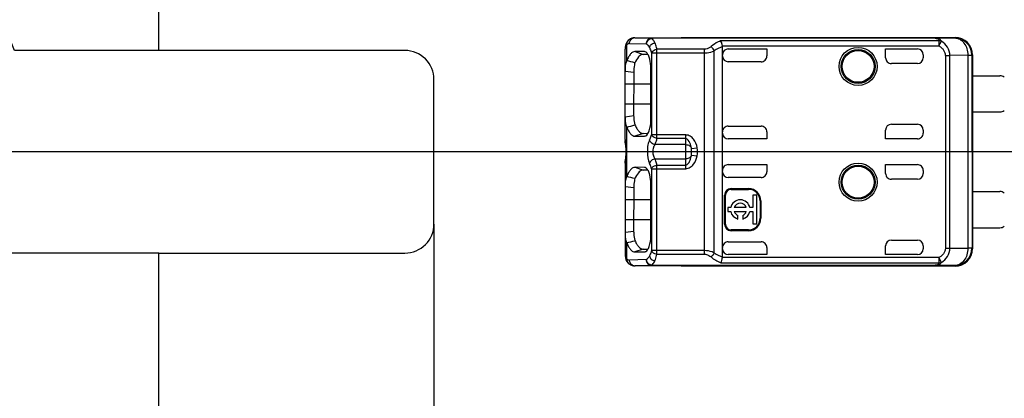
# Model space of a CAD drawing. Header units: millimetres. Extents: x 0 to 210, y 0 to 297.
# Tile 6 of 20: x 72.15 to 83.48, y 152.4 to 156.76. Entities that reach past the tile are written whole.
import ezdxf
from ezdxf.enums import TextEntityAlignment as Align

# ---------------------------------------------------------------- set-up
doc = ezdxf.new("R2010")
doc.units = ezdxf.units.MM
doc.header["$LTSCALE"] = 19.36
doc.layers.get('0').update_dxf_attribs({"linetype": 'CONTINUOUS'})
doc.layers.add('Z_DIM_2D', color=7, linetype='CONTINUOUS')
doc.styles.add('TEXTSTYLE_3', font='helveticaneueltw1g-ltcn.otf')
doc.styles.add('TEXTSTYLE_4', font='gdt', dxfattribs={"width": 0.7})
doc.dimstyles.new('DIMSTYLE_1', dxfattribs={"dimtxt": 2.1, "dimasz": 3.5, "dimexe": 1.5, "dimexo": 0, "dimgap": 0.525, "dimtad": 0, "dimtih": 1, "dimtoh": 1, "dimdec": 3, "dimlfac": 3.0003, "dimdsep": 46, "dimtxsty": 'TEXTSTYLE_3', "dimblk": '_FILLED', "dimblk1": '_FILLED', "dimblk2": '_FILLED', "dimcen": 0.09, "dimclrt": 5, "dimadec": 3, "dimazin": 2, "dimtp": 0.2, "dimtm": 0.2, "dimtfac": 1, "dimtdec": 3, "dimtofl": 0, "dimtmove": 0, "dimatfit": 3, "dimldrblk": '_FILLED', "dimfxl": 0, "dimtolj": 1, "dimarcsym": 0})
doc.dimstyles.new('DIMSTYLE_3', dxfattribs={"dimtxt": 2.1, "dimasz": 3.5, "dimexe": 1.5, "dimexo": 0, "dimgap": 0.525, "dimtad": 0, "dimtih": 1, "dimtoh": 1, "dimdec": 3, "dimlfac": 3.0003, "dimdsep": 46, "dimtxsty": 'TEXTSTYLE_3', "dimblk": '_FILLED', "dimblk1": '_FILLED', "dimblk2": '_FILLED', "dimcen": 0.09, "dimclrt": 5, "dimadec": 3, "dimazin": 2, "dimtp": 0.3, "dimtm": 0.3, "dimtfac": 1, "dimtdec": 3, "dimtofl": 0, "dimtmove": 0, "dimatfit": 3, "dimldrblk": '_FILLED', "dimfxl": 0, "dimtolj": 1, "dimarcsym": 0})
doc.dimstyles.new('DIMSTYLE_5', dxfattribs={"dimtxt": 2.1, "dimasz": 3.5, "dimexe": 1.5, "dimexo": 0, "dimgap": 0.525, "dimtad": 0, "dimtih": 1, "dimtoh": 1, "dimdec": 3, "dimlfac": 3.0003, "dimdsep": 46, "dimtxsty": 'TEXTSTYLE_3', "dimblk": '_FILLED', "dimblk1": '_FILLED', "dimblk2": '_FILLED', "dimcen": 0.09, "dimclrt": 5, "dimadec": 3, "dimazin": 2, "dimtol": 1, "dimtp": 0.4, "dimtm": 0.4, "dimtfac": 1, "dimtdec": 3, "dimtofl": 0, "dimtmove": 0, "dimatfit": 3, "dimldrblk": '_FILLED', "dimfxl": 0, "dimtolj": 1, "dimarcsym": 0})

# ---------------------------------------------------------------- blocks, each defined once
blk = doc.blocks.new('*D2')
at = {"layer": 'Z_DIM_2D', "color": 2, "linetype": 'Continuous', "transparency": 16777216}
blk.add_line((76.914, 154.406), (76.914, 144.042), dxfattribs=at)
at = {"layer": 'Z_DIM_2D', "color": 5, "linetype": 'Continuous', "transparency": 16777216, "style": 'TEXTSTYLE_3'}
blk.add_text('9.5', height=2.1, rotation=90, dxfattribs=at).set_placement((77.964, 142.992), align=Align.RIGHT)
blk = doc.blocks.new('_FILLED')
at = {"color": 0, "linetype": 'ByBlock'}
blk.add_solid([(0, 0), (-1, 0.125), (-1, -0.125)], dxfattribs=at)
blk = doc.blocks.new('_NONE')
blk = doc.blocks.new('*D5')
at = {"layer": 'Z_DIM_2D', "color": 2, "linetype": 'Continuous', "transparency": 16777216}
blk.add_line((89.613, 155.239), (89.613, 144.042), dxfattribs=at)
at = {"layer": 'Z_DIM_2D', "color": 5, "linetype": 'Continuous', "transparency": 16777216, "style": 'TEXTSTYLE_3'}
blk.add_text('47.6', height=2.1, rotation=90, dxfattribs=at).set_placement((90.663, 142.992), align=Align.RIGHT)
blk = doc.blocks.new('*D6')
at = {"layer": 'Z_DIM_2D', "color": 2, "linetype": 'Continuous', "transparency": 16777216}
blk.add_line((98.079, 155.239), (98.079, 144.042), dxfattribs=at)
at = {"layer": 'Z_DIM_2D', "color": 5, "linetype": 'Continuous', "transparency": 16777216, "style": 'TEXTSTYLE_3'}
for s, p in [('.0', (99.129, 142.992)), ('73', (99.129, 140.876))]:
    blk.add_text(s, height=2.1, rotation=90, dxfattribs=at).set_placement(p, align=Align.RIGHT)
blk = doc.blocks.new('*D7')
at = {"layer": 'Z_DIM_2D', "color": 2, "linetype": 'Continuous', "transparency": 16777216}
blk.add_line((106.544, 155.239), (106.544, 144.042), dxfattribs=at)
at = {"layer": 'Z_DIM_2D', "color": 5, "linetype": 'Continuous', "transparency": 16777216, "style": 'TEXTSTYLE_3'}
blk.add_text('98.4', height=2.1, rotation=90, dxfattribs=at).set_placement((107.594, 142.992), align=Align.RIGHT)
blk = doc.blocks.new('*D12')
at = {"layer": 'Z_DIM_2D', "color": 2, "linetype": 'Continuous', "transparency": 16777216}
for p, q in [((71.96, 154.072), (71.296, 152.539)), ((73.748, 154.072), (71.96, 154.072)), ((71.296, 152.539), (68.839, 152.539))]:
    blk.add_line(p, q, dxfattribs=at)
at = {"layer": 'Z_DIM_2D', "color": 5, "linetype": 'Continuous', "transparency": 16777216, "style": 'TEXTSTYLE_3'}
for s, p in [('19', (65.673, 151.489)), ('.0', (67.789, 151.489))]:
    blk.add_text(s, height=2.1, dxfattribs=at).set_placement(p, align=Align.RIGHT)
blk = doc.blocks.new('*D13')
at = {"layer": 'Z_DIM_2D', "color": 2, "linetype": 'Continuous', "transparency": 16777216}
blk.add_line((89.063, 155.239), (68.839, 155.239), dxfattribs=at)
at = {"layer": 'Z_DIM_2D', "color": 5, "linetype": 'Continuous', "transparency": 16777216, "style": 'TEXTSTYLE_3'}
blk.add_text('22.5', height=2.1, dxfattribs=at).set_placement((67.789, 154.189), align=Align.RIGHT)
blk = doc.blocks.new('*D14')
at = {"layer": 'Z_DIM_2D', "color": 2, "linetype": 'Continuous', "transparency": 16777216}
for p, q in [((71.503, 157.854), (68.839, 157.854)), ((72.085, 156.406), (71.503, 157.854)), ((73.748, 156.406), (72.085, 156.406))]:
    blk.add_line(p, q, dxfattribs=at)
at = {"layer": 'Z_DIM_2D', "color": 5, "linetype": 'Continuous', "transparency": 16777216, "style": 'TEXTSTYLE_3'}
for s, p in [('26', (65.673, 156.804)), ('.0', (67.789, 156.804))]:
    blk.add_text(s, height=2.1, dxfattribs=at).set_placement(p, align=Align.RIGHT)
blk = doc.blocks.new('*D15')
at = {"layer": 'Z_DIM_2D', "color": 2, "linetype": 'Continuous', "transparency": 16777216}
for p, q in [((72.043, 161.238), (71.088, 160.512)), ((81.147, 161.238), (72.043, 161.238)), ((71.088, 160.512), (68.839, 160.512))]:
    blk.add_line(p, q, dxfattribs=at)
at = {"layer": 'Z_DIM_2D', "color": 5, "linetype": 'Continuous', "transparency": 16777216, "style": 'TEXTSTYLE_3'}
blk.add_text('40.5', height=2.1, dxfattribs=at).set_placement((67.789, 159.462), align=Align.RIGHT)
blk = doc.blocks.new('*D16')
at = {"layer": 'Z_DIM_2D', "color": 2, "linetype": 'Continuous', "transparency": 16777216}
blk.add_line((73.748, 162.738), (68.839, 162.738), dxfattribs=at)
at = {"layer": 'Z_DIM_2D', "color": 5, "linetype": 'Continuous', "transparency": 16777216}
for s, height, style, p in [('45', 2.1, 'TEXTSTYLE_3', (63.605, 161.688)), ('`', 1.47, 'TEXTSTYLE_4', (65.32, 162.003)), ('0.4', 1.47, 'TEXTSTYLE_3', (67.789, 162.003))]:
    blk.add_text(s, height=height, dxfattribs=dict(at, style=style)).set_placement(p, align=Align.RIGHT)

msp = doc.modelspace()

# ---------------------------------------------------------------- linework, layer by layer
at = {"color": 7, "linetype": 'Continuous'}
for p, q in [((73.74765, 156.40557), (73.74765, 162.73827)), ((79.22789, 156.55233), (79.76371, 156.55233)), ((79.42369, 156.54727), (79.4213, 156.54766)), ((82.68415, 156.54769), (79.4217, 156.54769)), ((79.76371, 156.55556), (82.9134, 156.55556)), ((79.11466, 156.44065), (79.11378, 156.42052)), ((79.11378, 155.3792), (79.11378, 156.42041)), ((79.15166, 156.52148), (79.15173, 156.52154)), ((80.23588, 154.02654), (80.23588, 156.4515)), ((80.30254, 156.42407), (80.74695, 156.42407)), ((80.74695, 156.42407), (80.74695, 156.34233)), ((82.11348, 156.32225), (82.11348, 156.42407)), ((82.11348, 156.42407), (82.48011, 156.42407)), ((76.5807, 156.40557), (73.74765, 156.40557)), ((79.33806, 156.39227), (79.22866, 156.39317)), ((79.37784, 156.35938), (79.32275, 156.35986)), ((79.34563, 156.39099), (79.33814, 156.39255)), ((82.54677, 156.35741), (82.54677, 156.32225)), ((83.10783, 156.35004), (83.10838, 154.12247)), ((83.10838, 156.35558), (83.11254, 156.35558)), ((83.11338, 156.35558), (83.11338, 154.12247)), ((80.68026, 156.27564), (80.30254, 156.27564)), ((82.48011, 156.25559), (82.18015, 156.25559)), ((79.11383, 156.16914), (79.21344, 156.15599)), ((79.21332, 156.15599), (79.2133, 155.6553)), ((79.4121, 155.62263), (79.4121, 156.18924)), ((83.11265, 156.11394), (83.43001, 156.11394)), ((76.914, 154.40577), (76.914, 156.07227)), ((79.11384, 155.64206), (79.21344, 155.6553)), ((83.11265, 155.69731), (83.43001, 155.69731)), ((80.30254, 155.53561), (80.68026, 155.53561)), ((82.18015, 155.55566), (82.48011, 155.55566)), ((79.32278, 155.45136), (79.22856, 155.41809)), ((79.22856, 155.41809), (79.33802, 155.41899)), ((79.32267, 155.45138), (79.37807, 155.45187)), ((79.33805, 155.41894), (79.34758, 155.42088)), ((80.74695, 155.46892), (80.74695, 155.38718)), ((82.11348, 155.38718), (82.11348, 155.489)), ((82.54677, 155.489), (82.54677, 155.45384)), ((79.11378, 155.37918), (79.11394, 155.37038)), ((79.11394, 155.37038), (79.11409, 155.3669)), ((79.11409, 155.36689), (79.11409, 155.36684)), ((79.11409, 155.36684), (79.11505, 155.35383)), ((79.11505, 155.35383), (79.11696, 155.33589)), ((79.11696, 155.33589), (79.11931, 155.31609)), ((80.74695, 155.38718), (80.30254, 155.38718)), ((82.48011, 155.38718), (82.11348, 155.38718)), ((79.12061, 155.1735), (79.11591, 155.13279)), ((79.88036, 155.2295), (79.88037, 155.23504)), ((79.88037, 155.23903), (79.88037, 155.24449)), ((79.88037, 155.23505), (79.88037, 155.23902)), ((79.11408, 155.11104), (79.11409, 155.11116)), ((79.33806, 155.05907), (79.22866, 155.05997)), ((79.34563, 155.05779), (79.33814, 155.05935)), ((80.30254, 155.09087), (80.74695, 155.09087)), ((80.74695, 155.09087), (80.74695, 155.00913)), ((82.11348, 154.98905), (82.11348, 155.09087)), ((82.11348, 155.09087), (82.48011, 155.09087)), ((79.37784, 155.02618), (79.32275, 155.02666)), ((82.54677, 155.02421), (82.54677, 154.98905)), ((79.21348, 154.8228), (79.11383, 154.83597)), ((79.4121, 154.28943), (79.4121, 154.85604)), ((80.68026, 154.94244), (80.30254, 154.94244)), ((82.48011, 154.92239), (82.18015, 154.92239)), ((79.21342, 154.8228), (79.2133, 154.3221)), ((80.2604, 154.40577), (80.2604, 154.73907)), ((80.26921, 154.40577), (80.26921, 154.73907)), ((80.33587, 154.81455), (80.53585, 154.81455)), ((80.33587, 154.80573), (80.53585, 154.80573)), ((80.58529, 154.73782), (80.58529, 154.59525)), ((80.62945, 154.73782), (80.58529, 154.73782)), ((80.62945, 154.40852), (80.62945, 154.73782)), ((83.11265, 154.78074), (83.43001, 154.78074)), ((80.66917, 154.67241), (80.66917, 154.47243)), ((80.67799, 154.67241), (80.67799, 154.47243)), ((80.29615, 154.59525), (80.29615, 154.55109)), ((80.3307, 154.59525), (80.29615, 154.59525)), ((80.29615, 154.55109), (80.3307, 154.55109)), ((80.37205, 154.55109), (80.50981, 154.55109)), ((80.50977, 154.59525), (80.37209, 154.59525)), ((80.41334, 154.46418), (80.41334, 154.50635)), ((80.46851, 154.50635), (80.46851, 154.46418)), ((80.58529, 154.59525), (80.55116, 154.59525)), ((80.55116, 154.55109), (80.58529, 154.55109)), ((80.58529, 154.55109), (80.58529, 154.40852)), ((80.58529, 154.40852), (80.62945, 154.40852)), ((79.21344, 154.3221), (79.11378, 154.30846)), ((80.53585, 154.33911), (80.33587, 154.33911)), ((80.53585, 154.3303), (80.33587, 154.3303)), ((83.11265, 154.36411), (83.43001, 154.36411)), ((80.30254, 154.20241), (80.68026, 154.20241)), ((82.11348, 154.05398), (82.11348, 154.1558)), ((82.18015, 154.22246), (82.48011, 154.22246)), ((82.54677, 154.1558), (82.54677, 154.12064)), ((73.74765, 147.73977), (73.74765, 154.07247)), ((73.74765, 154.07247), (76.5807, 154.07247)), ((79.32278, 154.11816), (79.22856, 154.08489)), ((79.22856, 154.08489), (79.33802, 154.08579)), ((79.32267, 154.11818), (79.37807, 154.11867)), ((79.33805, 154.08574), (79.34758, 154.08768)), ((80.74695, 154.05398), (80.30254, 154.05398)), ((80.74695, 154.13572), (80.74695, 154.05398)), ((82.48011, 154.05398), (82.11348, 154.05398)), ((83.10838, 154.12247), (83.11338, 154.12247)), ((79.13574, 153.97481), (79.1516, 153.95661)), ((79.15159, 153.95663), (79.15169, 153.95654)), ((79.76371, 153.92571), (79.22748, 153.9257)), ((79.4213, 153.93039), (79.42369, 153.93078)), ((79.4217, 153.93036), (82.68415, 153.93036)), ((82.9134, 153.92249), (79.76371, 153.92249))]:
    msp.add_line(p, q, dxfattribs=at)
at = {"color": 9, "linetype": 'Continuous'}
for p, q in [((79.22789, 156.55233), (79.4217, 156.54769)), ((79.42101, 156.54595), (79.42291, 156.54716)), ((82.68415, 156.54594), (79.42169, 156.54594)), ((82.68415, 156.54769), (82.90785, 156.55001)), ((82.68415, 156.54769), (82.68415, 156.54594)), ((82.9134, 156.55556), (82.90785, 156.55001)), ((79.11408, 156.42962), (79.11378, 156.42041)), ((79.13384, 156.28695), (79.13384, 156.47214)), ((79.16522, 156.48568), (79.35905, 156.48103)), ((79.48177, 155.39188), (79.48177, 156.41937)), ((80.02833, 156.41937), (79.48177, 156.41937)), ((80.02834, 154.05868), (80.02833, 156.41937)), ((82.72676, 156.51736), (80.21467, 156.51736)), ((80.23541, 156.45764), (82.72675, 156.45764)), ((82.72676, 156.51736), (82.72676, 156.45764)), ((82.72676, 156.45764), (82.75526, 156.51254)), ((79.22866, 156.39317), (79.32281, 156.35987)), ((79.34518, 156.38974), (79.33806, 156.39227)), ((79.41913, 156.37747), (79.41913, 155.43378)), ((79.41913, 156.37747), (80.02833, 156.37747)), ((80.14162, 154.07477), (80.14162, 156.40328)), ((82.80262, 156.34789), (82.80262, 154.13016)), ((82.80262, 156.34789), (82.85369, 156.34789)), ((83.06105, 156.35004), (82.85369, 156.34789)), ((82.85369, 154.12989), (82.85369, 156.34789)), ((83.06105, 156.35004), (83.06105, 154.12828)), ((83.06105, 156.35004), (83.10783, 156.35004)), ((79.11378, 156.02228), (79.4121, 156.02228)), ((79.4121, 155.78897), (79.11378, 155.78897)), ((79.13381, 154.95367), (79.13381, 155.52443)), ((79.8137, 155.43378), (79.41913, 155.43378)), ((79.81371, 155.04427), (79.81371, 155.43378)), ((79.11405, 155.37038), (79.11409, 155.36689)), ((79.81371, 155.32116), (79.45911, 155.32116)), ((79.81371, 155.39188), (79.48177, 155.39188)), ((79.87926, 155.27634), (79.94481, 155.28628)), ((79.87926, 155.20171), (79.94481, 155.19177)), ((79.88011, 155.26577), (79.87979, 155.27125)), ((79.11405, 155.10767), (79.11408, 155.11104)), ((79.11592, 155.12552), (79.1217, 155.16555)), ((79.22866, 155.05997), (79.32281, 155.02667)), ((79.34518, 155.05654), (79.33806, 155.05907)), ((79.45911, 155.15689), (79.81371, 155.15689)), ((79.48177, 154.05868), (79.48177, 155.08617)), ((79.48177, 155.08617), (79.81371, 155.08617)), ((79.41913, 155.04427), (79.41913, 154.10058)), ((79.41913, 155.04427), (79.81371, 155.04427)), ((80.2604, 154.73907), (80.26921, 154.73907)), ((80.33587, 154.80573), (80.33587, 154.81455)), ((80.53585, 154.81455), (80.53585, 154.80573)), ((79.11378, 154.68908), (79.4121, 154.68908)), ((80.66917, 154.67241), (80.67799, 154.67241)), ((79.4121, 154.45577), (79.11378, 154.45577)), ((80.26921, 154.40577), (80.2604, 154.40577)), ((80.67799, 154.47243), (80.66917, 154.47243)), ((80.33587, 154.3303), (80.33587, 154.33911)), ((80.53585, 154.33911), (80.53585, 154.3303)), ((79.13385, 154.00589), (79.13385, 154.19113)), ((80.02833, 154.10058), (79.41913, 154.10058)), ((79.48177, 154.05868), (80.02834, 154.05868)), ((82.80262, 154.13016), (82.85369, 154.12989)), ((82.85369, 154.12989), (83.06105, 154.12828)), ((79.35905, 153.99702), (79.16521, 153.99237)), ((79.4217, 153.93036), (79.2279, 153.92571)), ((79.42291, 153.93089), (79.42101, 153.93209)), ((79.42169, 153.93211), (82.68415, 153.93211)), ((80.21606, 153.96069), (82.72676, 153.96069)), ((82.72676, 154.0204), (80.23541, 154.0204)), ((82.68415, 153.93211), (82.68415, 153.93036)), ((82.90786, 153.92803), (82.68415, 153.93036)), ((82.72676, 154.0204), (82.72676, 153.96069)), ((82.75533, 153.96536), (82.72676, 154.0204)), ((82.90786, 153.92803), (82.9134, 153.92249))]:
    msp.add_line(p, q, dxfattribs=at)
at = {"color": 7, "linetype": 'Continuous'}
for points in [[(79.15175, 156.52155), (79.13709, 156.50516), (79.12579, 156.48546), (79.11846, 156.46384), (79.11466, 156.44065)], [(79.11931, 155.31609), (79.12167, 155.29432), (79.12356, 155.27068), (79.12449, 155.24592), (79.12421, 155.22088), (79.12279, 155.19643), (79.12061, 155.1735)], [(79.11409, 155.11116), (79.11391, 155.10683), (79.11378, 155.10053), (79.11378, 154.05765)], [(79.11591, 155.13279), (79.1143, 155.11472), (79.11408, 155.11104)], [(79.11378, 154.05764), (79.11442, 154.04022), (79.11787, 154.01669), (79.12485, 153.99475), (79.13574, 153.97481)]]:
    msp.add_lwpolyline(points, dxfattribs=at)
for centre, radius in [((81.79684, 156.22226), 0.21897), ((81.79684, 156.22226), 0.18332), ((81.79684, 154.88906), 0.21897), ((81.79684, 154.88906), 0.18332)]:
    msp.add_circle(centre, radius, dxfattribs=at)
at = {"color": 9, "linetype": 'Continuous'}
for centre in [(81.79684, 156.22226), (81.79684, 154.88906)]:
    msp.add_circle(centre, 0.19524, dxfattribs=at)
for centre, radius, start, end in [((79.22811, 156.49314), 0.0592, 90.22584, 102.165134), ((82.90782, 156.35), 0.20001, 0.011673, 89.989246), ((79.2253, 156.42191), 0.11148, 174.739975, 176.032438), ((79.18781, 156.48171), 0.05375, 132.269095, 141.445281), ((79.25787, 155.37933), 0.14409, 180.052011, 183.561904), ((79.28383, 155.38124), 0.17012, 183.661554, 184.748722), ((79.45912, 155.23902), 0.48798, 354.442762, 5.556964), ((79.78369, 155.26382), 0.09638, 4.422953, 7.465551), ((79.25769, 155.09872), 0.14391, 176.43575, 179.94581), ((82.90782, 154.12805), 0.20001, 270.011308, 359.988325), ((79.22811, 153.98492), 0.05921, 257.835695, 269.774836), ((80.37605, 154.35878), 0.42903, 230.622903, 248.105415)]:
    msp.add_arc(centre, radius, start, end, dxfattribs=at)
at = {"color": 7, "linetype": 'Continuous'}
for centre, radius, start, end in [((79.76146, 156.35238), 0.19997, 89.355664, 90.000804), ((80.30255, 156.3574), 0.06667, 90.007962, 179.946999), ((82.4801, 156.35741), 0.06666, 0.003073, 89.996578), ((76.5807, 156.07228), 0.3333, 0, 90.00063), ((79.32228, 156.30552), 0.05434, 89.501713, 98.994339), ((82.48011, 156.32225), 0.06666, 270, 360), ((79.25535, 156.22259), 0.1375, 152.103734, 158.795074), ((72.50114, 130.51446), 26.61303, 75.359434, 75.567758), ((83.43001, 156.03061), 0.08332, 53.197542, 90), ((83.43001, 155.78064), 0.08332, 270, 306.869898), ((79.26195, 155.5919), 0.14482, 201.669861, 207.769186), ((73.73662, 176.55339), 21.71158, 284.394536, 284.6499), ((82.48011, 155.489), 0.06666, 0, 90), ((72.29353, 128.31428), 27.50434, 75.397469, 75.599067), ((79.32228, 154.97232), 0.05434, 89.501713, 98.994339), ((82.48011, 154.98905), 0.06666, 270, 360), ((80.33587, 154.73907), 0.07548, 90, 180), ((80.33587, 154.73907), 0.06666, 90, 180), ((80.53585, 154.67241), 0.14214, 0, 90), ((80.53585, 154.67241), 0.13332, 0, 90), ((83.43001, 154.69741), 0.08332, 53.197542, 90), ((80.44093, 154.57317), 0.11242, 11.327261, 168.672739), ((80.44093, 154.57317), 0.07229, 17.784655, 162.215345), ((80.44093, 154.57317), 0.11242, 191.327261, 255.795811), ((80.44093, 154.57317), 0.07229, 197.773986, 247.568017), ((80.44093, 154.57317), 0.07229, 292.431983, 342.226014), ((80.44093, 154.57317), 0.11242, 284.204189, 348.672739), ((76.5807, 154.40577), 0.3333, 269.99937, 360), ((80.33587, 154.40577), 0.07548, 180, 270), ((80.33587, 154.40577), 0.06666, 180, 270), ((80.53585, 154.47243), 0.14214, 270, 360), ((80.53585, 154.47243), 0.13332, 270, 360), ((83.43001, 154.44744), 0.08332, 270, 306.869898), ((73.85958, 174.69451), 21.17191, 284.425929, 284.687769), ((82.48011, 154.1558), 0.06666, 0, 90), ((80.30255, 154.12064), 0.06666, 180.002875, 269.996537), ((82.4801, 154.12064), 0.06666, 270.003422, 359.996927), ((82.91338, 154.12249), 0.2, 270.006817, 359.994654), ((79.22698, 154.02756), 0.10185, 269.947393, 271.416151), ((79.76146, 154.12628), 0.20058, 270.000041, 270.642721)]:
    msp.add_arc(centre, radius, start, end, dxfattribs=at)
for centre, major_axis, ratio, start_param, end_param in [((82.91339, 156.35557), (0.14142, 0.14142), 0.99992385, -0.78538547, 0.78536579), ((80.30254, 156.34231), (0, 0.06667), 0.9998477, -4.71238882, -3.14159265), ((80.68028, 156.34231), (0.04715, 0.04715), 0.99969546, 3.92683852, 5.49793944), ((82.18015, 156.32225), (0.06667, 0), 0.9998477, 3.1415917, 4.71238898), ((80.30254, 155.46894), (0, 0.06667), 0.9998477, 0, 1.57079633), ((80.68028, 155.46894), (0.04715, -0.04715), 0.99969546, 0.7852453, 2.35634678), ((82.18015, 155.489), (0.06667, 0), 0.9998477, 1.57079633, 3.14159265), ((80.30254, 155.45384), (0, 0.06666), 0.99999391, 1.57079633, 3.14159265), ((82.48011, 155.45384), (0, 0.06666), 0.99999391, -3.14159266, -1.57079633), ((80.30254, 155.02421), (0, 0.06666), 0.99999391, 0, 1.57079633), ((82.48011, 155.02421), (0, 0.06666), 0.99999391, -1.57079633, 0), ((80.30254, 155.00911), (0, 0.06667), 0.9998477, 1.57079633, 3.14159265), ((80.68028, 155.00911), (0.04715, 0.04715), 0.99969546, 3.92683852, 5.49793944), ((82.18015, 154.98905), (0.06667, 0), 0.9998477, 3.1415917, 4.71238898), ((80.30254, 154.13574), (0, 0.06667), 0.9998477, 0, 1.57079633), ((80.68028, 154.13574), (0.04715, -0.04715), 0.99969546, 0.78524587, 2.35634678), ((82.18015, 154.1558), (0.06667, 0), 0.9998477, 1.57079633, 3.14159265)]:
    msp.add_ellipse(centre, major_axis=major_axis, ratio=ratio, start_param=start_param, end_param=end_param, dxfattribs=at)
for points, knots in [([(79.22696, 156.55235), (79.21983, 156.55235), (79.19229, 156.54953), (79.16675, 156.5352), (79.15166, 156.52148)], [0, 0, 0, 0, 0.2589412, 1, 1, 1, 1]), ([(80.23541, 156.45764), (80.2333, 156.46965), (80.22858, 156.49019), (80.22042, 156.51043), (80.21467, 156.51736)], [0, 0, 0, 0, 0.57518478, 1, 1, 1, 1]), ([(79.22859, 156.39299), (79.2197, 156.39297), (79.19992, 156.38728), (79.17473, 156.36467), (79.1519, 156.33038), (79.13959, 156.3026), (79.13384, 156.28695)], [0, 0, 0, 0, 0.17830922, 0.39368518, 0.66572328, 1, 1, 1, 1]), ([(79.31378, 156.3592), (79.2961, 156.3564), (79.2578, 156.32664), (79.23819, 156.28676), (79.22763, 156.26249)], [0, 0, 0, 0, 0.40343712, 1, 1, 1, 1]), ([(79.3722, 156.36892), (79.37022, 156.37168), (79.36304, 156.38073), (79.35341, 156.38834), (79.34562, 156.39096)], [0, 0, 0, 0, 0.29232728, 1, 1, 1, 1]), ([(79.41219, 156.19014), (79.41213, 156.20307), (79.41026, 156.2502), (79.40273, 156.29757), (79.39139, 156.32993)], [0, 0, 0, 0, 0.2738498, 1, 1, 1, 1]), ([(79.12716, 156.27233), (79.12438, 156.26514), (79.11473, 156.23136), (79.11379, 156.19591), (79.11378, 156.16865)], [0, 0, 0, 0, 0.22038164, 1, 1, 1, 1]), ([(79.22763, 156.26249), (79.22513, 156.25475), (79.21634, 156.21988), (79.21371, 156.18375), (79.21332, 156.15599)], [0, 0, 0, 0, 0.22659031, 1, 1, 1, 1]), ([(79.11378, 155.64233), (79.1138, 155.62351), (79.11498, 155.58851), (79.12138, 155.55353), (79.12736, 155.53843)], [0, 0, 0, 0, 0.53665909, 1, 1, 1, 1]), ([(79.2133, 155.6553), (79.2133, 155.6455), (79.2142, 155.60965), (79.21921, 155.57345), (79.22764, 155.54872)], [0, 0, 0, 0, 0.27272377, 1, 1, 1, 1]), ([(79.13381, 155.52443), (79.13954, 155.50876), (79.15185, 155.48093), (79.1746, 155.44656), (79.19973, 155.42383), (79.21958, 155.41831), (79.22845, 155.41841)], [0, 0, 0, 0, 0.33443441, 0.60692448, 0.8222064, 1, 1, 1, 1]), ([(79.22764, 155.54872), (79.23403, 155.53434), (79.24711, 155.50857), (79.27416, 155.47062), (79.30416, 155.45122), (79.32268, 155.45138)], [0, 0, 0, 0, 0.33365803, 0.60724941, 1, 1, 1, 1]), ([(79.39126, 155.48106), (79.39475, 155.49098), (79.4079, 155.53737), (79.41215, 155.58595), (79.41219, 155.62357)], [0, 0, 0, 0, 0.21856699, 1, 1, 1, 1]), ([(79.3476, 155.42063), (79.34985, 155.42143), (79.35998, 155.42636), (79.36766, 155.43519), (79.37263, 155.44243)], [0, 0, 0, 0, 0.21395422, 1, 1, 1, 1]), ([(79.22859, 155.05979), (79.2197, 155.05977), (79.1999, 155.05408), (79.17471, 155.03144), (79.15187, 154.99713), (79.13955, 154.96933), (79.13381, 154.95367)], [0, 0, 0, 0, 0.17828662, 0.39366752, 0.66572084, 1, 1, 1, 1]), ([(79.3722, 155.03572), (79.37022, 155.03848), (79.36304, 155.04753), (79.35341, 155.05514), (79.34562, 155.05776)], [0, 0, 0, 0, 0.29232851, 1, 1, 1, 1]), ([(79.13381, 154.95367), (79.13122, 154.94878), (79.12112, 154.92661), (79.11732, 154.90212), (79.11566, 154.88345)], [0, 0, 0, 0, 0.22806106, 1, 1, 1, 1]), ([(79.31378, 155.026), (79.2961, 155.0232), (79.2578, 154.99344), (79.23819, 154.95356), (79.22763, 154.92929)], [0, 0, 0, 0, 0.40343712, 1, 1, 1, 1]), ([(79.41219, 154.85694), (79.41213, 154.86987), (79.41026, 154.917), (79.40273, 154.96437), (79.39139, 154.99673)], [0, 0, 0, 0, 0.27384921, 1, 1, 1, 1]), ([(79.11566, 154.88345), (79.11532, 154.87964), (79.11414, 154.86377), (79.11379, 154.84784), (79.11378, 154.83574)], [0, 0, 0, 0, 0.24019912, 1, 1, 1, 1]), ([(79.22763, 154.92929), (79.22513, 154.92155), (79.21634, 154.88668), (79.21371, 154.85056), (79.21342, 154.8228)], [0, 0, 0, 0, 0.22660169, 1, 1, 1, 1]), ([(79.11378, 154.30945), (79.11378, 154.29048), (79.11497, 154.25519), (79.12146, 154.21991), (79.12756, 154.2047)], [0, 0, 0, 0, 0.53652717, 1, 1, 1, 1]), ([(79.2133, 154.3221), (79.2133, 154.3123), (79.2142, 154.27644), (79.21921, 154.24024), (79.22765, 154.21551)], [0, 0, 0, 0, 0.27272646, 1, 1, 1, 1]), ([(79.39126, 154.14786), (79.39475, 154.15778), (79.4079, 154.20417), (79.41215, 154.25275), (79.41219, 154.29037)], [0, 0, 0, 0, 0.21856691, 1, 1, 1, 1]), ([(79.13385, 154.19113), (79.13958, 154.17548), (79.15189, 154.14767), (79.17463, 154.11333), (79.19975, 154.09063), (79.21959, 154.08511), (79.22845, 154.08521)], [0, 0, 0, 0, 0.33443231, 0.60690378, 0.82217951, 1, 1, 1, 1]), ([(79.22765, 154.21551), (79.23403, 154.20113), (79.24711, 154.17537), (79.27416, 154.13742), (79.30417, 154.11802), (79.32268, 154.11818)], [0, 0, 0, 0, 0.33365547, 0.6072449, 1, 1, 1, 1]), ([(79.3476, 154.08743), (79.34985, 154.08823), (79.35998, 154.09316), (79.36766, 154.10199), (79.37263, 154.10923)], [0, 0, 0, 0, 0.21395429, 1, 1, 1, 1]), ([(79.15168, 153.95654), (79.15666, 153.95202), (79.17813, 153.93496), (79.20619, 153.92572), (79.22689, 153.9257)], [0, 0, 0, 0, 0.24536999, 1, 1, 1, 1]), ([(80.21606, 153.96069), (80.22134, 153.96784), (80.22876, 153.98803), (80.23351, 154.00842), (80.23541, 154.0204)], [0, 0, 0, 0, 0.42285485, 1, 1, 1, 1])]:
    msp.add_open_spline(points, degree=3, knots=knots, dxfattribs=at)
at = {"color": 9, "linetype": 'Continuous'}
for points, knots in [([(79.16522, 156.48568), (79.16526, 156.50053), (79.17484, 156.53061), (79.20166, 156.548), (79.21564, 156.551)], [0, 0, 0, 0, 0.50937969, 1, 1, 1, 1]), ([(79.42171, 156.54769), (79.40559, 156.54764), (79.37159, 156.53237), (79.3591, 156.49789), (79.35905, 156.48103)], [0, 0, 0, 0, 0.48885991, 1, 1, 1, 1]), ([(79.42285, 156.54713), (79.41467, 156.54684), (79.39806, 156.54325), (79.37073, 156.52324), (79.35991, 156.49775), (79.35905, 156.48103)], [0, 0, 0, 0, 0.24670522, 0.49563129, 1, 1, 1, 1]), ([(79.35905, 156.48103), (79.36025, 156.49698), (79.37125, 156.52101), (79.39717, 156.54052), (79.41291, 156.54467), (79.42069, 156.54568)], [0, 0, 0, 0, 0.50146732, 0.75403488, 1, 1, 1, 1]), ([(79.4572, 156.49437), (79.45462, 156.5001), (79.44542, 156.51882), (79.43328, 156.53693), (79.42169, 156.54594)], [0, 0, 0, 0, 0.29988888, 1, 1, 1, 1]), ([(82.75526, 156.51254), (82.7503, 156.5226), (82.73129, 156.54596), (82.7008, 156.54764), (82.68415, 156.54769)], [0, 0, 0, 0, 0.40251077, 1, 1, 1, 1]), ([(82.68415, 156.54594), (82.69165, 156.54552), (82.70365, 156.54473), (82.72254, 156.537), (82.72544, 156.52416), (82.72676, 156.51736)], [0, 0, 0, 0, 0.39328501, 0.63708521, 1, 1, 1, 1]), ([(82.90786, 156.55001), (82.92801, 156.54987), (82.97058, 156.53795), (83.02077, 156.49169), (83.05335, 156.42609), (83.06094, 156.37578), (83.06105, 156.35004)], [0, 0, 0, 0, 0.21880389, 0.45730978, 0.72064351, 1, 1, 1, 1]), ([(79.13386, 156.47215), (79.12809, 156.46801), (79.11807, 156.45554), (79.11503, 156.44022), (79.11429, 156.43213)], [0, 0, 0, 0, 0.46615106, 1, 1, 1, 1]), ([(79.13386, 156.47215), (79.13344, 156.47604), (79.13315, 156.49116), (79.13881, 156.50645), (79.14578, 156.51521)], [0, 0, 0, 0, 0.25882497, 1, 1, 1, 1]), ([(79.16522, 156.48568), (79.16256, 156.48575), (79.15092, 156.48475), (79.14043, 156.47813), (79.13384, 156.47214)], [0, 0, 0, 0, 0.23012867, 1, 1, 1, 1]), ([(79.35905, 156.48103), (79.36235, 156.47892), (79.37699, 156.4674), (79.38756, 156.45154), (79.39457, 156.43873)], [0, 0, 0, 0, 0.21161918, 1, 1, 1, 1]), ([(79.39457, 156.43873), (79.39747, 156.4525), (79.41465, 156.47871), (79.44237, 156.49188), (79.4572, 156.49437)], [0, 0, 0, 0, 0.4835459, 1, 1, 1, 1]), ([(79.39457, 156.43873), (79.39694, 156.43439), (79.40688, 156.41471), (79.41432, 156.39385), (79.41913, 156.37747)], [0, 0, 0, 0, 0.22472787, 1, 1, 1, 1]), ([(79.48177, 156.41937), (79.47478, 156.41812), (79.45051, 156.41114), (79.42596, 156.39465), (79.41913, 156.37747)], [0, 0, 0, 0, 0.27740838, 1, 1, 1, 1]), ([(79.48177, 156.41937), (79.48006, 156.42645), (79.47346, 156.45193), (79.46504, 156.47702), (79.4572, 156.49437)], [0, 0, 0, 0, 0.27673868, 1, 1, 1, 1]), ([(80.10386, 156.45091), (80.09891, 156.44681), (80.07696, 156.43038), (80.04943, 156.41968), (80.02833, 156.41937)], [0, 0, 0, 0, 0.23341804, 1, 1, 1, 1]), ([(80.21467, 156.51736), (80.20495, 156.51326), (80.16578, 156.49513), (80.12911, 156.47153), (80.10386, 156.45091)], [0, 0, 0, 0, 0.24450275, 1, 1, 1, 1]), ([(80.14162, 156.40328), (80.13512, 156.41751), (80.12312, 156.43476), (80.10768, 156.44813), (80.10386, 156.45091)], [0, 0, 0, 0, 0.76802317, 1, 1, 1, 1]), ([(82.80262, 156.34789), (82.80384, 156.35946), (82.79714, 156.38279), (82.78175, 156.41416), (82.76056, 156.43502), (82.74169, 156.44839), (82.73226, 156.45573), (82.72675, 156.45764)], [0, 0, 0, 0, 0.24993328, 0.49946793, 0.74958555, 0.87482599, 1, 1, 1, 1]), ([(82.85369, 156.34789), (82.8532, 156.38102), (82.83428, 156.44846), (82.7835, 156.49542), (82.75526, 156.51254)], [0, 0, 0, 0, 0.50091377, 1, 1, 1, 1]), ([(80.02833, 156.37747), (80.03861, 156.37763), (80.07749, 156.37998), (80.11559, 156.39137), (80.14162, 156.40328)], [0, 0, 0, 0, 0.26415165, 1, 1, 1, 1]), ([(79.39648, 155.37591), (79.39866, 155.38008), (79.4077, 155.39875), (79.41461, 155.4184), (79.41913, 155.43377)], [0, 0, 0, 0, 0.22708125, 1, 1, 1, 1]), ([(79.48177, 155.39188), (79.47469, 155.39314), (79.45036, 155.40002), (79.42593, 155.41667), (79.41913, 155.43378)], [0, 0, 0, 0, 0.2809164, 1, 1, 1, 1]), ([(79.94481, 155.28628), (79.93807, 155.32065), (79.91851, 155.37234), (79.86622, 155.42132), (79.83124, 155.43268), (79.8137, 155.43378)], [0, 0, 0, 0, 0.49906548, 0.74974127, 1, 1, 1, 1]), ([(79.12149, 155.31446), (79.12078, 155.31953), (79.11821, 155.33706), (79.11533, 155.35459), (79.11429, 155.36716)], [0, 0, 0, 0, 0.28834602, 1, 1, 1, 1]), ([(79.1217, 155.16555), (79.12506, 155.19027), (79.1294, 155.24008), (79.12492, 155.28987), (79.12149, 155.31446)], [0, 0, 0, 0, 0.5012168, 1, 1, 1, 1]), ([(79.39647, 155.37592), (79.3867, 155.35792), (79.374, 155.31187), (79.36811, 155.21948), (79.37608, 155.14382), (79.39647, 155.10213)], [0, 0, 0, 0, 0.21988695, 0.5017267, 1, 1, 1, 1]), ([(79.45911, 155.32116), (79.44436, 155.32367), (79.41688, 155.33658), (79.39951, 155.36233), (79.39647, 155.37592)], [0, 0, 0, 0, 0.51810028, 1, 1, 1, 1]), ([(79.45911, 155.32116), (79.44972, 155.31207), (79.43722, 155.28411), (79.4313, 155.23903), (79.43737, 155.1939), (79.44995, 155.16619), (79.45911, 155.15689)], [0, 0, 0, 0, 0.22430376, 0.50024229, 0.7760212, 1, 1, 1, 1]), ([(79.45911, 155.32116), (79.46131, 155.32628), (79.47043, 155.34932), (79.47727, 155.37321), (79.48177, 155.39188)], [0, 0, 0, 0, 0.22498303, 1, 1, 1, 1]), ([(79.87926, 155.27634), (79.87676, 155.29914), (79.86509, 155.34091), (79.83614, 155.38845), (79.81371, 155.39188)], [0, 0, 0, 0, 0.50270334, 1, 1, 1, 1]), ([(79.81371, 155.32116), (79.82853, 155.32116), (79.8574, 155.31375), (79.87637, 155.28918), (79.87926, 155.27634)], [0, 0, 0, 0, 0.52976598, 1, 1, 1, 1]), ([(79.87926, 155.20171), (79.87637, 155.18887), (79.85741, 155.1643), (79.82854, 155.15689), (79.81371, 155.15689)], [0, 0, 0, 0, 0.47007622, 1, 1, 1, 1]), ([(79.81371, 155.04427), (79.83122, 155.04542), (79.86603, 155.05705), (79.91862, 155.10563), (79.93772, 155.15748), (79.94481, 155.19177)], [0, 0, 0, 0, 0.25018689, 0.50082381, 1, 1, 1, 1]), ([(79.85669, 155.12725), (79.86562, 155.14473), (79.87438, 155.16968), (79.87854, 155.19537), (79.87926, 155.20171)], [0, 0, 0, 0, 0.7548772, 1, 1, 1, 1]), ([(79.45911, 155.15689), (79.44436, 155.15437), (79.41688, 155.14146), (79.39951, 155.11572), (79.39647, 155.10213)], [0, 0, 0, 0, 0.51809893, 1, 1, 1, 1]), ([(79.41913, 155.04428), (79.41753, 155.0497), (79.41129, 155.06947), (79.40348, 155.08879), (79.39648, 155.10214)], [0, 0, 0, 0, 0.27275423, 1, 1, 1, 1]), ([(79.41913, 155.04427), (79.42109, 155.0492), (79.4358, 155.07084), (79.4617, 155.0826), (79.48177, 155.08617)], [0, 0, 0, 0, 0.20660432, 1, 1, 1, 1]), ([(79.48177, 155.08617), (79.48017, 155.09278), (79.47398, 155.11676), (79.4662, 155.14038), (79.45911, 155.15689)], [0, 0, 0, 0, 0.27455023, 1, 1, 1, 1]), ([(79.81371, 155.08617), (79.81898, 155.08653), (79.83186, 155.09114), (79.84541, 155.1074), (79.8533, 155.12046), (79.85669, 155.12725)], [0, 0, 0, 0, 0.25660825, 0.6313708, 1, 1, 1, 1]), ([(79.11378, 154.05771), (79.11378, 154.04719), (79.11517, 154.02764), (79.12686, 154.01086), (79.13385, 154.00589)], [0, 0, 0, 0, 0.55102218, 1, 1, 1, 1]), ([(79.39458, 154.03934), (79.39198, 154.03459), (79.38252, 154.01876), (79.37007, 154.00411), (79.35905, 153.99702)], [0, 0, 0, 0, 0.29220405, 1, 1, 1, 1]), ([(79.41913, 154.10058), (79.41742, 154.09476), (79.41076, 154.07378), (79.40224, 154.05333), (79.39458, 154.03934)], [0, 0, 0, 0, 0.27536632, 1, 1, 1, 1]), ([(79.39458, 154.03934), (79.39749, 154.02556), (79.41467, 153.99937), (79.44238, 153.9862), (79.45721, 153.98371)], [0, 0, 0, 0, 0.48353604, 1, 1, 1, 1]), ([(79.41913, 154.10058), (79.42109, 154.09565), (79.4358, 154.07401), (79.4617, 154.06225), (79.48177, 154.05868)], [0, 0, 0, 0, 0.20650624, 1, 1, 1, 1]), ([(79.45721, 153.98371), (79.45963, 153.98905), (79.46966, 154.0134), (79.47696, 154.0388), (79.48177, 154.05868)], [0, 0, 0, 0, 0.22282366, 1, 1, 1, 1]), ([(80.14162, 154.07477), (80.13344, 154.07866), (80.09733, 154.09316), (80.05815, 154.10018), (80.02833, 154.10058)], [0, 0, 0, 0, 0.23301426, 1, 1, 1, 1]), ([(80.02834, 154.05868), (80.03573, 154.05859), (80.06338, 154.05485), (80.08834, 154.04013), (80.10386, 154.02714)], [0, 0, 0, 0, 0.26764136, 1, 1, 1, 1]), ([(80.14162, 154.07477), (80.13516, 154.06063), (80.12318, 154.04339), (80.10777, 154.02998), (80.10386, 154.02714)], [0, 0, 0, 0, 0.76285415, 1, 1, 1, 1]), ([(82.80262, 154.13016), (82.80376, 154.12445), (82.80075, 154.11258), (82.79666, 154.09581), (82.78985, 154.07952), (82.77705, 154.06002), (82.76084, 154.04279), (82.7417, 154.02951), (82.73206, 154.02283), (82.72676, 154.0204)], [0, 0, 0, 0, 0.12508449, 0.25065478, 0.37464778, 0.5000758, 0.7500962, 0.87498723, 1, 1, 1, 1]), ([(82.75533, 153.96536), (82.78358, 153.98237), (82.83396, 154.02957), (82.85331, 154.09678), (82.85369, 154.12989)], [0, 0, 0, 0, 0.49892771, 1, 1, 1, 1]), ([(83.06105, 154.12801), (83.06094, 154.10227), (83.05335, 154.05196), (83.02077, 153.98636), (82.97058, 153.9401), (82.92801, 153.92818), (82.90786, 153.92803)], [0, 0, 0, 0, 0.27935684, 0.54269165, 0.78119883, 1, 1, 1, 1]), ([(83.10783, 154.12801), (83.10677, 154.12825), (83.10259, 154.12784), (83.08709, 154.1286), (83.07253, 154.12824), (83.06105, 154.12828)], [0, 0, 0, 0, 0.06977506, 0.26405636, 1, 1, 1, 1]), ([(79.13386, 154.00588), (79.13289, 153.99679), (79.13477, 153.97824), (79.14509, 153.96256), (79.15159, 153.95663)], [0, 0, 0, 0, 0.50963565, 1, 1, 1, 1]), ([(79.13385, 154.00589), (79.13626, 154.00369), (79.14519, 153.99645), (79.15694, 153.99217), (79.16521, 153.99237)], [0, 0, 0, 0, 0.28248453, 1, 1, 1, 1]), ([(79.21564, 153.92704), (79.20165, 153.93005), (79.17484, 153.94744), (79.16526, 153.97752), (79.16521, 153.99237)], [0, 0, 0, 0, 0.49062006, 1, 1, 1, 1]), ([(79.42068, 153.93237), (79.41289, 153.93338), (79.39713, 153.93755), (79.37118, 153.9571), (79.36021, 153.98119), (79.35905, 153.99716)], [0, 0, 0, 0, 0.24598999, 0.49857779, 1, 1, 1, 1]), ([(79.42397, 153.93089), (79.40765, 153.93101), (79.37362, 153.94613), (79.35971, 153.98012), (79.35905, 153.99702)], [0, 0, 0, 0, 0.49126366, 1, 1, 1, 1]), ([(79.35905, 153.99702), (79.3591, 153.98016), (79.37159, 153.94568), (79.40559, 153.93041), (79.42171, 153.93036)], [0, 0, 0, 0, 0.51120366, 1, 1, 1, 1]), ([(79.42169, 153.93211), (79.42507, 153.93474), (79.44024, 153.94944), (79.45035, 153.96846), (79.45721, 153.98371)], [0, 0, 0, 0, 0.20395913, 1, 1, 1, 1]), ([(82.68415, 153.93036), (82.70077, 153.93041), (82.73124, 153.93205), (82.75025, 153.95535), (82.75533, 153.96536)], [0, 0, 0, 0, 0.59674981, 1, 1, 1, 1]), ([(82.72676, 153.96069), (82.72571, 153.95384), (82.71968, 153.93312), (82.69613, 153.93295), (82.68415, 153.93211)], [0, 0, 0, 0, 0.36566113, 1, 1, 1, 1])]:
    msp.add_open_spline(points, degree=3, knots=knots, dxfattribs=at)
for points in [[(80.23588, 156.4515), (80.20289, 156.43897), (80.1709, 156.42298), (80.14162, 156.40328)], [(82.75526, 156.51254), (82.74629, 156.51606), (82.73639, 156.5177), (82.72676, 156.51736)], [(79.87926, 155.20171), (79.88044, 155.2109), (79.88035, 155.22023), (79.88036, 155.2295)], [(79.88037, 155.24449), (79.88037, 155.25158), (79.8804, 155.25868), (79.88011, 155.26577)], [(79.11405, 155.10767), (79.11443, 155.11364), (79.11513, 155.11959), (79.11592, 155.12552)], [(80.14162, 154.07477), (80.1709, 154.05506), (80.20289, 154.03908), (80.23588, 154.02654)], [(82.72676, 153.96069), (82.7364, 153.96029), (82.74633, 153.96187), (82.75533, 153.96536)]]:
    msp.add_open_spline(points, degree=3, dxfattribs=at)
at = {"color": 7, "linetype": 'Continuous'}
for points in [[(80.23541, 156.45764), (80.23573, 156.45563), (80.23587, 156.45356), (80.23565, 156.45153)], [(79.38225, 156.35194), (79.37933, 156.35783), (79.37603, 156.36357), (79.3722, 156.36892)], [(79.39139, 156.32993), (79.38876, 156.33742), (79.38578, 156.34482), (79.38225, 156.35194)], [(79.37263, 155.44243), (79.37629, 155.44778), (79.37947, 155.45349), (79.3823, 155.45932)], [(79.3823, 155.45932), (79.38572, 155.46637), (79.38866, 155.47367), (79.39126, 155.48106)], [(79.38225, 155.01874), (79.37933, 155.02463), (79.37603, 155.03037), (79.3722, 155.03572)], [(79.39139, 154.99673), (79.38876, 155.00422), (79.38578, 155.01162), (79.38225, 155.01874)], [(79.12756, 154.2047), (79.12941, 154.20007), (79.13153, 154.19554), (79.13385, 154.19113)], [(79.37263, 154.10923), (79.37629, 154.11458), (79.37947, 154.12029), (79.3823, 154.12612)], [(79.3823, 154.12612), (79.38572, 154.13317), (79.38866, 154.14046), (79.39126, 154.14786)], [(80.23588, 154.02654), (80.23588, 154.02451), (80.23573, 154.02243), (80.23516, 154.02047)]]:
    msp.add_open_spline(points, degree=3, dxfattribs=at)

# ---------------------------------------------------------------- dimensions: what is measured, and where the dimension line sits
at = {"layer": 'Z_DIM_2D', "color": 2, "linetype": 'Continuous'}
for feature_location, offset, dtype, origin, dimstyle, picture, middle in [((73.74765, 162.73827), (-4.90902, 0), 0, (73.74765, 147.73977), 'DIMSTYLE_5', '*D16', (64.28654, 162.73827)), ((81.14691, 161.23842), (-12.30828, -0.72658), 0, (81.14691, 147.73977), 'DIMSTYLE_3', '*D15', (65.30467, 160.48833)), ((89.06278, 155.23902), (-20.22416, 0), 0, (89.06278, 147.73977), 'DIMSTYLE_1', '*D13', (65.32426, 155.21552)), ((89.61273, 155.23902), (0, -11.19749), 1, (73.74765, 155.23902), 'DIMSTYLE_3', '*D5', (89.63623, 140.5115)), ((106.54437, 155.23902), (0, -11.19749), 1, (73.74765, 155.23902), 'DIMSTYLE_3', '*D7', (106.56787, 140.53109)), ((76.914, 154.40577), (0, -10.36424), 1, (73.74765, 147.73977), 'DIMSTYLE_1', '*D2', (76.9375, 141.22456))]:
    dim = msp.add_ordinate_dim(feature_location=feature_location, offset=offset, dtype=dtype, origin=origin, dimstyle=dimstyle, override={"dimblk1": 'NONE', "dimsah": 1}, dxfattribs=at)
    dim.commit()
    dim.dimension.update_dxf_attribs({"geometry": picture, "text_midpoint": middle})
for feature_location, offset, dtype, origin, dimstyle, picture, middle in [((73.74765, 156.40557), (-4.90902, 1.44876), 0, (73.74765, 147.73977), 'DIMSTYLE_1', '*D14', (65.32034, 157.85433)), ((98.07855, 155.23902), (0, -11.19749), 1, (73.74765, 155.23902), 'DIMSTYLE_3', '*D6', (98.07855, 140.52325)), ((73.74765, 154.07247), (-4.90902, -1.53316), 0, (73.74765, 147.73977), 'DIMSTYLE_1', '*D12', (65.32034, 152.53931))]:
    dim = msp.add_ordinate_dim(feature_location=feature_location, offset=offset, dtype=dtype, origin=origin, text='<>.0', dimstyle=dimstyle, override={"dimblk1": 'NONE', "dimsah": 1}, dxfattribs=at)
    dim.commit()
    dim.dimension.update_dxf_attribs({"geometry": picture, "text_midpoint": middle})

doc.saveas('drawing.dxf')
